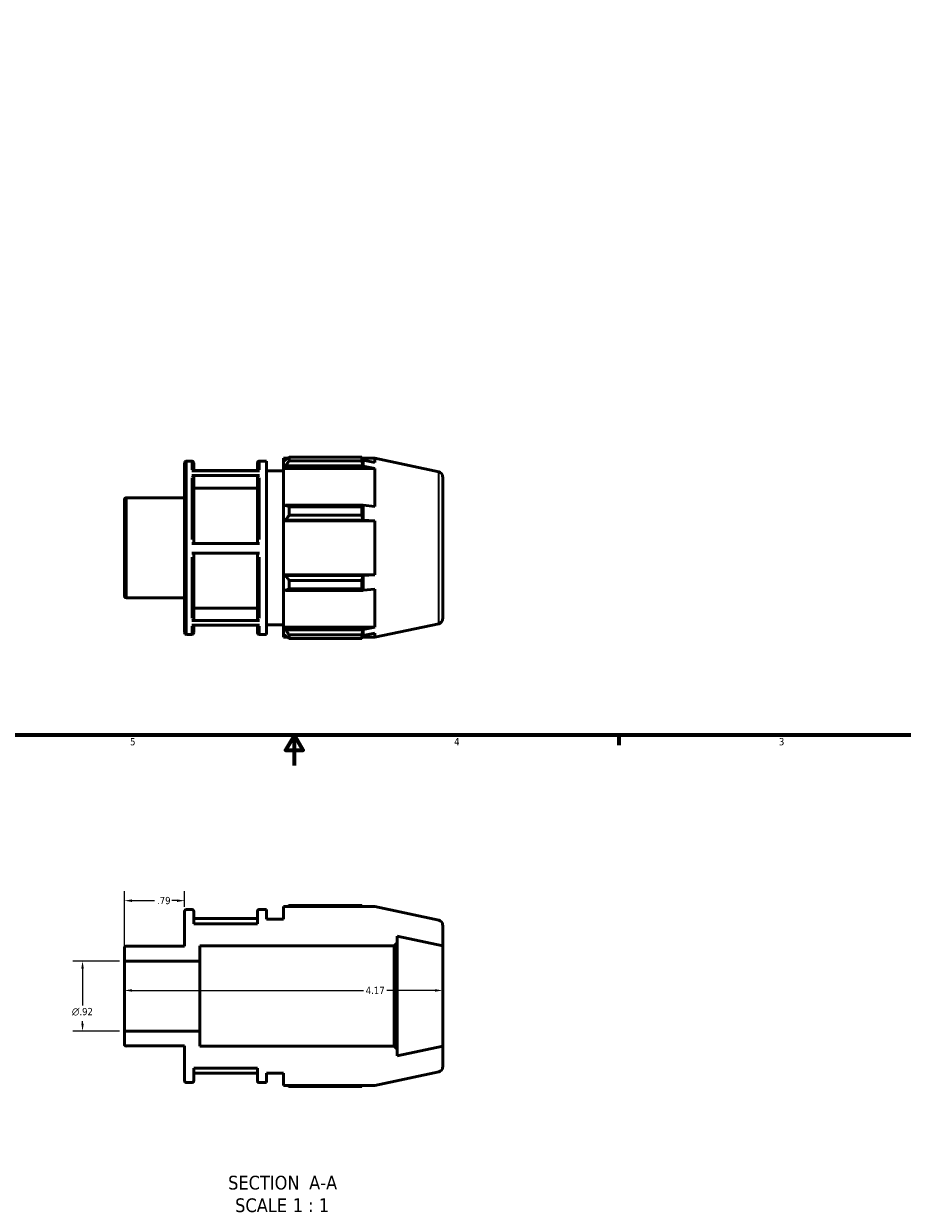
# Model space of a CAD drawing. Header units: inches. Extents: x -2.1 to 37.6, y -5.2 to 25.8.
# Tile 3 of 6: x 13.5 to 25, y -5.2 to 10.3. Entities that reach past the tile are written whole.
import ezdxf

# ---------------------------------------------------------------- set-up
doc = ezdxf.new("R2010")
doc.units = ezdxf.units.IN
doc.header["$MEASUREMENT"] = 0
for name, color, linetype, lineweight in [('Border (ANSI)', 7, 'Continuous', 70), ('Dimension (ANSI)', 7, 'Continuous', 25), ('Symbol (ANSI)', 7, 'Continuous', 25), ('Visible (ANSI)', 7, 'Continuous', 50), ('Visible Narrow (ANSI)', 7, 'Continuous', 35)]:
    doc.layers.add(name, color=color, linetype=linetype, lineweight=lineweight)
doc.styles.add('Label Text (ANSI)', font='tahoma.ttf')
doc.styles.add('Note Text (ANSI)', font='tahoma.ttf')
doc.dimstyles.new('Default (ANSI)', dxfattribs={"dimtxt": 0.094488, "dimasz": 0.098425, "dimexe": 0.125, "dimexo": 0.0625, "dimgap": 0.031496, "dimtad": 0, "dimtih": 1, "dimtoh": 1, "dimrnd": 1e-08, "dimzin": 4, "dimdsep": 46, "dimtxsty": 'Note Text (ANSI)', "dimcen": 0.09, "dimdle": 0.393701, "dimclrd": 256, "dimclre": 256, "dimclrt": 5, "dimadec": 0, "dimazin": 1, "dimtfac": 1, "dimtofl": 0, "dimtmove": 0, "dimatfit": 3, "dimfxl": 1, "dimtolj": 1, "dimtzin": 4, "dimlwd": -1, "dimlwe": -1, "dimarcsym": 0})

# ---------------------------------------------------------------- blocks, each defined once
blk = doc.blocks.new('Borders Default Border')
at = {"layer": 'Border (ANSI)'}
blk.add_line((21.25, 1), (21.25, 0.866), dxfattribs=at)
at = {"layer": 'Border (ANSI)', "flags": 128}
for points in [[(0.5, 1), (0.5, 21), (33.5, 21), (33.5, 1), (0.5, 1)], [(17, 0.6), (17, 1), (16.885, 0.8), (17.115, 0.8), (17, 1)]]:
    blk.add_lwpolyline(points, dxfattribs=at)
at = {"layer": 'Border (ANSI)', "color": 5, "true_color": 0x0000ff, "char_height": 0.0945, "attachment_point": 7, "style": 'Note Text (ANSI)'}
for s, insert in [('5', (14.847, 0.864)), ('4', (19.092, 0.866)), ('3', (23.346, 0.864))]:
    blk.add_mtext(s, dxfattribs=dict(at, insert=insert))
blk = doc.blocks.new('*D7')
at = {"layer": 'Defpoints', "color": 0, "transparency": 16777216}
for p in [(15.562, -1.169), (15.562, -1.31), (14.772, -1.96)]:
    blk.add_point(p, dxfattribs=at)
at = {"layer": 'Dimension (ANSI)', "transparency": 16777216}
for p, q in [((14.772, -1.897), (14.772, -1.044)), ((15.562, -1.248), (15.562, -1.044)), ((14.87, -1.169), (15.168, -1.169)), ((15.463, -1.169), (15.395, -1.169))]:
    blk.add_line(p, q, dxfattribs=at)
for points in [[(14.87, -1.153), (14.87, -1.186), (14.772, -1.169)], [(15.463, -1.153), (15.463, -1.186), (15.562, -1.169)]]:
    blk.add_solid(points, dxfattribs=at)
at = {"layer": 'Dimension (ANSI)', "color": 5, "transparency": 16777216, "insert": (15.2, -1.12), "char_height": 0.0945, "attachment_point": 1, "style": 'Note Text (ANSI)'}
blk.add_mtext('\\A1;.79', dxfattribs=at)
blk = doc.blocks.new('*D8')
at = {"layer": 'Defpoints', "color": 0, "transparency": 16777216}
for p in [(14.772, -2.418), (18.942, -2.345), (18.942, -2.418)]:
    blk.add_point(p, dxfattribs=at)
at = {"layer": 'Dimension (ANSI)', "transparency": 16777216}
for p, q in [((14.87, -2.345), (17.903, -2.345)), ((18.843, -2.345), (18.211, -2.345))]:
    blk.add_line(p, q, dxfattribs=at)
for points in [[(14.87, -2.328), (14.87, -2.361), (14.772, -2.345)], [(18.843, -2.328), (18.843, -2.361), (18.942, -2.345)]]:
    blk.add_solid(points, dxfattribs=at)
at = {"layer": 'Dimension (ANSI)', "color": 5, "transparency": 16777216, "insert": (17.934, -2.297), "char_height": 0.0945, "attachment_point": 1, "style": 'Note Text (ANSI)'}
blk.add_mtext('\\A1;4.17', dxfattribs=at)
blk = doc.blocks.new('*D10')
at = {"layer": 'Defpoints', "color": 0, "transparency": 16777216}
for p in [(14.772, -1.96), (14.224, -2.876), (14.772, -2.876)]:
    blk.add_point(p, dxfattribs=at)
at = {"layer": 'Dimension (ANSI)', "transparency": 16777216}
for p, q in [((14.709, -1.96), (14.099, -1.96)), ((14.224, -2.058), (14.224, -2.543)), ((14.224, -2.778), (14.224, -2.748)), ((14.709, -2.876), (14.099, -2.876))]:
    blk.add_line(p, q, dxfattribs=at)
for points in [[(14.208, -2.058), (14.241, -2.058), (14.224, -1.96)], [(14.208, -2.778), (14.241, -2.778), (14.224, -2.876)]]:
    blk.add_solid(points, dxfattribs=at)
at = {"layer": 'Dimension (ANSI)', "color": 5, "transparency": 16777216, "insert": (14.085, -2.574), "char_height": 0.09449, "attachment_point": 1, "style": 'Note Text (ANSI)'}
blk.add_mtext('\\A1;{\\fAIGDT|b0|i0;\\H0.0945;\\ln}\\fTahoma|b0|i0;\\H0.0945;.92', dxfattribs=at)

msp = doc.modelspace()

# ---------------------------------------------------------------- linework, layer by layer
at = {"layer": 'Visible (ANSI)'}
for p, q in [((15.562, 2.344), (15.562, 4.56)), ((15.588, 4.586), (15.655, 4.586)), ((15.681, 4.56), (15.681, 4.461)), ((16.515, 4.461), (16.515, 4.56)), ((16.541, 4.586), (16.634, 4.586)), ((16.634, 2.318), (16.634, 4.586)), ((16.857, 4.624), (16.857, 4.581)), ((16.857, 4.624), (16.91, 4.624)), ((16.882, 4.605), (16.857, 4.581)), ((16.857, 4.502), (16.857, 4.581)), ((16.857, 4.502), (16.882, 4.525)), ((16.857, 4.491), (16.857, 4.502)), ((16.882, 4.525), (17.898, 4.525)), ((16.932, 4.637), (16.932, 4.592)), ((16.932, 4.637), (17.881, 4.637)), ((17.881, 4.592), (16.932, 4.592)), ((17.881, 4.592), (17.881, 4.637)), ((17.889, 4.624), (18.055, 4.624)), ((17.899, 4.601), (17.898, 4.605)), ((17.898, 4.525), (17.899, 4.52)), ((17.899, 4.52), (17.899, 4.601)), ((18.055, 4.569), (17.899, 4.601)), ((17.899, 4.52), (18.055, 4.491)), ((18.89, 4.446), (18.055, 4.624)), ((18.055, 4.569), (18.055, 4.624)), ((15.655, 4.461), (16.541, 4.461)), ((16.541, 4.398), (15.655, 4.398)), ((16.515, 4.466), (15.681, 4.466)), ((15.681, 4.375), (15.681, 3.509)), ((16.515, 3.509), (16.515, 4.375)), ((16.634, 4.46), (16.857, 4.46)), ((16.857, 4.491), (16.857, 3.999)), ((16.857, 4.491), (18.055, 4.491)), ((18.055, 3.993), (18.055, 4.491)), ((18.942, 4.382), (18.942, 2.522)), ((16.515, 4.233), (15.681, 4.233)), ((14.772, 2.823), (14.772, 4.08)), ((14.798, 4.106), (15.562, 4.106)), ((16.882, 4.01), (16.857, 3.999)), ((16.857, 3.808), (16.857, 3.999)), ((17.898, 4.01), (16.882, 4.01)), ((16.932, 3.988), (16.932, 3.878)), ((16.932, 3.988), (17.881, 3.988)), ((17.881, 3.878), (16.932, 3.878)), ((17.881, 3.878), (17.881, 3.988)), ((17.899, 4.008), (17.898, 4.01)), ((17.899, 3.814), (17.899, 4.008)), ((18.055, 3.993), (17.899, 4.008)), ((16.857, 3.808), (16.882, 3.815)), ((16.857, 3.804), (16.857, 3.808)), ((16.857, 3.804), (16.857, 3.099)), ((16.857, 3.804), (18.055, 3.804)), ((16.882, 3.815), (17.898, 3.815)), ((17.898, 3.815), (17.899, 3.814)), ((17.899, 3.814), (18.055, 3.804)), ((18.055, 3.099), (18.055, 3.804)), ((15.655, 3.509), (16.541, 3.509)), ((16.541, 3.383), (15.655, 3.383)), ((15.681, 3.383), (15.681, 2.522)), ((16.515, 2.522), (16.515, 3.383)), ((16.857, 3.096), (16.857, 3.099)), ((16.857, 3.099), (18.055, 3.099)), ((16.882, 3.088), (16.857, 3.096)), ((16.857, 2.905), (16.857, 3.096)), ((17.898, 3.088), (16.882, 3.088)), ((16.932, 3.025), (16.932, 2.915)), ((16.932, 3.025), (17.881, 3.025)), ((17.881, 2.915), (17.881, 3.025)), ((17.899, 3.089), (17.898, 3.088)), ((18.055, 3.099), (17.899, 3.089)), ((17.899, 2.895), (17.899, 3.089)), ((14.798, 2.797), (15.562, 2.797)), ((16.857, 2.905), (16.882, 2.893)), ((16.857, 2.905), (16.857, 2.412)), ((16.882, 2.893), (17.898, 2.893)), ((17.881, 2.915), (16.932, 2.915)), ((17.898, 2.893), (17.899, 2.895)), ((17.899, 2.895), (18.055, 2.911)), ((18.055, 2.412), (18.055, 2.911)), ((15.681, 2.663), (16.515, 2.663)), ((15.655, 2.499), (16.541, 2.499)), ((16.541, 2.437), (15.655, 2.437)), ((15.681, 2.437), (15.681, 2.344)), ((16.515, 2.344), (16.515, 2.437)), ((16.634, 2.444), (16.857, 2.444)), ((16.857, 2.401), (16.857, 2.412)), ((16.857, 2.412), (18.055, 2.412)), ((16.882, 2.379), (16.857, 2.401)), ((16.857, 2.322), (16.857, 2.401)), ((17.898, 2.379), (16.882, 2.379)), ((17.899, 2.383), (17.898, 2.379)), ((18.055, 2.412), (17.899, 2.383)), ((17.899, 2.303), (17.899, 2.383)), ((17.899, 2.303), (18.055, 2.334)), ((18.89, 2.457), (18.055, 2.28)), ((18.055, 2.28), (18.055, 2.334)), ((15.588, 2.318), (15.655, 2.318)), ((16.541, 2.318), (16.634, 2.318)), ((16.857, 2.322), (16.882, 2.298)), ((16.857, 2.322), (16.857, 2.28)), ((16.857, 2.28), (16.91, 2.28)), ((16.932, 2.312), (16.932, 2.266)), ((16.932, 2.312), (17.881, 2.312)), ((17.881, 2.266), (16.932, 2.266)), ((17.881, 2.266), (17.881, 2.312)), ((17.889, 2.28), (18.055, 2.28)), ((17.898, 2.298), (17.899, 2.303)), ((17.881, -1.232), (16.932, -1.232)), ((15.562, -1.31), (15.562, -1.763)), ((15.655, -1.284), (15.588, -1.284)), ((15.681, -1.473), (15.681, -1.31)), ((16.515, -1.31), (16.515, -1.473)), ((16.634, -1.284), (16.541, -1.284)), ((16.634, -1.41), (16.634, -1.284)), ((18.055, -1.246), (16.857, -1.246)), ((16.857, -1.246), (16.857, -1.41)), ((18.89, -1.424), (18.055, -1.246)), ((16.515, -1.403), (15.681, -1.403)), ((16.515, -1.473), (15.681, -1.473)), ((16.857, -1.41), (16.634, -1.41)), ((18.942, -1.762), (18.942, -1.488)), ((18.346, -1.723), (18.346, -1.636)), ((18.346, -1.636), (18.942, -1.762)), ((14.772, -1.79), (14.772, -1.96)), ((15.562, -1.763), (14.798, -1.763)), ((15.762, -1.96), (15.762, -1.762)), ((15.762, -1.762), (18.307, -1.762)), ((18.307, -1.762), (18.346, -1.723)), ((18.307, -1.762), (18.307, -3.073)), ((18.346, -3.113), (18.346, -1.723)), ((18.942, -3.073), (18.942, -1.762)), ((14.772, -1.96), (15.762, -1.96)), ((14.772, -2.876), (14.772, -1.96)), ((15.762, -2.876), (15.762, -1.96)), ((15.762, -2.876), (14.772, -2.876)), ((14.772, -2.876), (14.772, -3.046)), ((15.762, -3.073), (15.762, -2.876)), ((14.798, -3.072), (15.562, -3.072)), ((15.562, -3.072), (15.562, -3.526)), ((18.307, -3.073), (15.762, -3.073)), ((18.346, -3.113), (18.307, -3.073)), ((18.942, -3.073), (18.346, -3.2)), ((18.942, -3.348), (18.942, -3.073)), ((18.346, -3.2), (18.346, -3.113)), ((15.681, -3.526), (15.681, -3.363)), ((15.681, -3.363), (16.515, -3.363)), ((16.515, -3.363), (16.515, -3.526)), ((18.055, -3.59), (18.89, -3.412)), ((15.588, -3.552), (15.655, -3.552)), ((15.681, -3.427), (16.515, -3.427)), ((16.541, -3.552), (16.634, -3.552)), ((16.634, -3.552), (16.634, -3.426)), ((16.634, -3.426), (16.857, -3.426)), ((16.857, -3.426), (16.857, -3.59)), ((16.857, -3.59), (18.055, -3.59)), ((16.932, -3.603), (17.881, -3.603))]:
    msp.add_line(p, q, dxfattribs=at)
for centre, radius, start, end in [((15.588, 4.56), 0.0262, 90, 180), ((15.655, 4.56), 0.0262, 0, 90), ((16.541, 4.56), 0.0262, 90, 180), ((18.876, 4.382), 0.0656, 0, 78), ((14.798, 4.08), 0.0262, 90, 180), ((14.798, 2.823), 0.0262, 180, 270), ((18.876, 2.522), 0.0656, 282, 0), ((15.588, 2.344), 0.0262, 180, 270), ((15.655, 2.344), 0.0262, 270, 0), ((16.541, 2.344), 0.0262, 180, 270), ((15.588, -1.31), 0.0262, 90, 180), ((15.655, -1.31), 0.0262, 0, 90), ((16.541, -1.31), 0.0262, 90, 180), ((18.876, -1.488), 0.0656, 0, 78), ((14.798, -1.79), 0.0262, 90, 180), ((14.798, -3.046), 0.0262, 180, 270), ((18.876, -3.348), 0.0656, 282, 0), ((15.588, -3.526), 0.0262, 180, 270), ((15.655, -3.526), 0.0262, 270, 0), ((16.541, -3.526), 0.0262, 180, 270)]:
    msp.add_arc(centre, radius, start, end, dxfattribs=at)
for points, weights in [([(16.932, 4.637), (16.906, 4.621), (16.882, 4.605)], [1.01474507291, 1.01053525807, 1.00552140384]), ([(16.882, 4.525), (16.906, 4.558), (16.932, 4.592)], [1.00552140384, 1.01053525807, 1.01474507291]), ([(17.881, 4.637), (17.89, 4.621), (17.898, 4.605)], [1, 1.00044860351, 1.00008034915]), ([(17.898, 4.525), (17.89, 4.558), (17.881, 4.592)], [1.00008034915, 1.00044860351, 1]), ([(16.932, 3.988), (16.906, 4), (16.882, 4.01)], [1.01474507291, 1.01053525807, 1.00552140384]), ([(16.882, 3.815), (16.906, 3.846), (16.932, 3.878)], [1.00552140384, 1.01053525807, 1.01474507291]), ([(17.881, 3.988), (17.89, 4), (17.898, 4.01)], [1, 1.00044860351, 1.00008034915]), ([(17.898, 3.815), (17.89, 3.846), (17.881, 3.878)], [1.00008034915, 1.00044860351, 1]), ([(16.932, 3.025), (16.906, 3.057), (16.882, 3.088)], [1.01474507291, 1.01053525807, 1.00552140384]), ([(17.881, 3.025), (17.89, 3.057), (17.898, 3.088)], [1, 1.00044860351, 1.00008034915]), ([(16.882, 2.893), (16.906, 2.904), (16.932, 2.915)], [1.00552140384, 1.01053525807, 1.01474507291]), ([(17.898, 2.893), (17.89, 2.904), (17.881, 2.915)], [1.00008034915, 1.00044860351, 1]), ([(16.932, 2.312), (16.906, 2.346), (16.882, 2.379)], [1.01474507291, 1.01053525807, 1.00552140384]), ([(17.881, 2.312), (17.89, 2.346), (17.898, 2.379)], [1, 1.00044860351, 1.00008034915]), ([(16.882, 2.298), (16.906, 2.282), (16.932, 2.266)], [1.00552140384, 1.01053525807, 1.01474507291]), ([(17.898, 2.298), (17.89, 2.282), (17.881, 2.266)], [1.00008034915, 1.00044860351, 1]), ([(16.91, -1.246), (16.921, -1.239), (16.932, -1.232)], [1.01100298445, 1.0129473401, 1.01474507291]), ([(17.889, -1.246), (17.885, -1.239), (17.881, -1.232)], [1.0002339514, 1.00019106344, 1]), ([(16.932, -3.603), (16.921, -3.596), (16.91, -3.59)], [1.01474507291, 1.0129473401, 1.01100298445]), ([(17.881, -3.603), (17.885, -3.596), (17.889, -3.59)], [1, 1.00019106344, 1.0002339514])]:
    msp.add_rational_spline(points, weights, degree=2, dxfattribs=at)
for points, knots in [([(15.655, 4.398), (15.658, 4.398), (15.662, 4.397), (15.668, 4.395), (15.671, 4.393), (15.676, 4.389), (15.678, 4.386), (15.68, 4.381), (15.681, 4.378), (15.681, 4.375)], [0, 0, 0, 0, 0.02464324, 0.02464324, 0.04930981, 0.04930981, 0.07400532, 0.07400532, 0.098726, 0.098726, 0.098726, 0.098726]), ([(16.515, 4.375), (16.515, 4.378), (16.516, 4.381), (16.518, 4.386), (16.52, 4.389), (16.525, 4.393), (16.528, 4.395), (16.534, 4.397), (16.538, 4.398), (16.541, 4.398)], [0.29618572, 0.29618572, 0.29618572, 0.29618572, 0.3209064, 0.3209064, 0.34560191, 0.34560191, 0.37026848, 0.37026848, 0.39491172, 0.39491172, 0.39491172, 0.39491172]), ([(15.681, 2.522), (15.681, 2.519), (15.68, 2.516), (15.678, 2.511), (15.676, 2.508), (15.671, 2.504), (15.668, 2.502), (15.662, 2.5), (15.658, 2.499), (15.655, 2.499)], [0.29609446, 0.29609446, 0.29609446, 0.29609446, 0.32079538, 0.32079538, 0.34547908, 0.34547908, 0.37014295, 0.37014295, 0.39479085, 0.39479085, 0.39479085, 0.39479085]), ([(16.541, 2.499), (16.538, 2.499), (16.534, 2.5), (16.528, 2.502), (16.525, 2.504), (16.52, 2.508), (16.518, 2.511), (16.516, 2.516), (16.515, 2.519), (16.515, 2.522)], [0, 0, 0, 0, 0.0246479, 0.0246479, 0.04931178, 0.04931178, 0.07399547, 0.07399547, 0.09869639, 0.09869639, 0.09869639, 0.09869639])]:
    msp.add_open_spline(points, degree=3, knots=knots, dxfattribs=at)
at = {"layer": 'Visible Narrow (ANSI)'}
for p, q in [((15.588, 4.572), (15.588, 2.332)), ((15.655, 4.473), (15.655, 4.585)), ((16.541, 4.585), (16.541, 4.473)), ((15.655, 3.562), (15.655, 4.367)), ((16.541, 4.367), (16.541, 3.562)), ((18.89, 2.47), (18.89, 4.434)), ((14.798, 4.098), (14.798, 2.805)), ((15.655, 2.529), (15.655, 3.33)), ((16.541, 3.33), (16.541, 2.529)), ((15.655, 2.318), (15.655, 2.426)), ((16.541, 2.426), (16.541, 2.318))]:
    msp.add_line(p, q, dxfattribs=at)

# ---------------------------------------------------------------- block references
msp.add_blockref('Borders Default Border', (0, 0))

# ---------------------------------------------------------------- texts
at = {"layer": 'Symbol (ANSI)', "char_height": 0.18, "attachment_point": 7, "style": 'Label Text (ANSI)'}
for s, insert in [('SECTION', (16.131, -4.955)), (' A-A', (17.125, -4.951)), ('SCALE', (16.223, -5.251)), (' 1 : 1', (16.911, -5.247))]:
    msp.add_mtext(s, dxfattribs=dict(at, insert=insert))

# ---------------------------------------------------------------- dimensions: what is measured, and where the dimension line sits
at = {"layer": 'Dimension (ANSI)'}
for base, p1, p2, override, picture, middle in [((15.562, -1.169), (14.772, -1.96), (15.562, -1.31), {"dimgap": 0.031496, "dimtih": 0, "dimtoh": 0, "dimdec": 2, "dimtol": 0, "dimlim": 0, "dimtp": 0, "dimtm": 0, "dimtdec": 2, "dimatfit": 1}, '*D7', (15.282, -1.169)), ((18.942, -2.345), (14.772, -2.418), (18.942, -2.418), {"dimgap": 0.031496, "dimtih": 0, "dimtoh": 0, "dimdec": 2, "dimse1": 1, "dimse2": 1, "dimtol": 0, "dimlim": 0, "dimtp": 0, "dimtm": 0, "dimtdec": 2, "dimatfit": 1}, '*D8', (18.057, -2.345))]:
    dim = msp.add_linear_dim(base=base, p1=p1, p2=p2, angle=180, dimstyle='Default (ANSI)', override=override, dxfattribs=at)
    dim.commit()
    dim.dimension.update_dxf_attribs({"geometry": picture, "text_midpoint": middle, "dimtype": 160})
dim = msp.add_linear_dim(base=(14.224, -2.876), p1=(14.772, -1.96), p2=(14.772, -2.876), angle=90, text='{\\fAIGDT|b0|i0;\\H0.0945;\\ln}\\fTahoma|b0|i0;\\H0.0945;<>', dimstyle='Default (ANSI)', override={"dimgap": 0.031496, "dimdec": 2, "dimtol": 0, "dimlim": 0, "dimtp": 0, "dimtm": 0, "dimtdec": 2, "dimatfit": 1}, dxfattribs=at)
dim.commit()
dim.dimension.update_dxf_attribs({"geometry": '*D10', "text_midpoint": (14.224, -2.645), "dimtype": 160})

doc.saveas('drawing.dxf')
